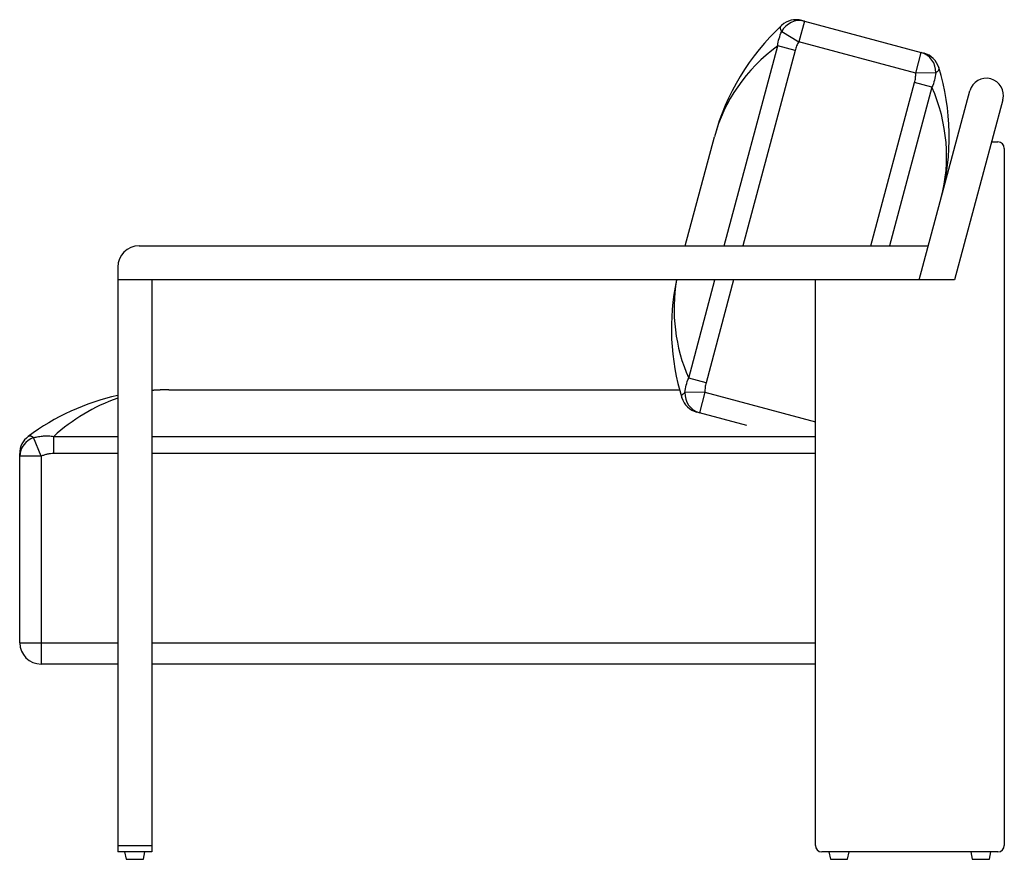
# Paper-space layout '_Right' of a CAD drawing. Header units: millimetres. Extents: x -587 to 335, y -440 to 347.
import ezdxf

# ---------------------------------------------------------------- set-up
doc = ezdxf.new("R2010")
doc.units = ezdxf.units.MM

psp = doc.layouts.new('_Right')

# ---------------------------------------------------------------- linework, layer by layer
at = {"color": 7, "linetype": 'Continuous', "lineweight": 25}
for p, q in [((147.75, 345.53), (142.57, 326.21)), ((147.75, 345.53), (257.32, 316.18)), ((126.54, 335.82), (142.57, 326.21)), ((252.14, 296.86), (142.57, 326.21)), ((139.03, 318), (122.8, 322.35)), ((252.14, 296.86), (257.32, 316.18)), ((270.83, 297.15), (252.14, 296.86)), ((273.74, 302.09), (273.78, 301.96)), ((267.34, 283.62), (251.11, 287.97)), ((255.36, 103), (302.83, 280.15)), ((333.74, 271.87), (288.49, 103)), ((36.17, 135), (63.54, 237.14)), ((323.13, 232.27), (329.13, 232.27)), ((335.13, 226.27), (335.13, -427)), ((-475.64, 135), (263.93, 135)), ((-495.64, 115), (-495.64, -433)), ((288.49, 103), (-495.64, 103)), ((-463.64, 103), (-463.64, -433)), ((158.13, -427), (158.13, 103)), ((55.61, 6.68), (39.38, 11.03)), ((-447.85, 0), (30.82, 0)), ((54.57, -2.2), (35.89, -2.5)), ((54.57, -2.2), (49.4, -21.52)), ((93.99, -33.47), (49.4, -21.52)), ((-567.49, -62.22), (-574.47, -44.83)), ((-555.53, -59.73), (-555.53, -43.71)), ((-587.49, -237), (-587.49, -62.22)), ((-567.49, -62.22), (-587.49, -62.22)), ((-567.49, -62.22), (-567.49, -257)), ((-587.49, -237), (-495.64, -237)), ((-495.64, -257), (-567.49, -257)), ((158.13, -257), (-463.64, -257)), ((-495.64, -427), (-463.64, -427)), ((-463.64, -433), (-495.64, -433)), ((-489.14, -433), (-487.66, -440)), ((-471.63, -440), (-470.14, -433)), ((329.13, -433), (164.13, -433)), ((170.63, -433), (172.11, -440)), ((188.14, -440), (189.63, -433)), ((303.63, -433), (305.11, -440)), ((321.14, -440), (322.63, -433)), ((-487.66, -440), (-471.63, -440)), ((172.11, -440), (188.14, -440)), ((305.11, -440), (321.14, -440))]:
    psp.add_line(p, q, dxfattribs=at)
at = {"color": 8, "linetype": 'Continuous', "lineweight": 25}
for p, q in [((72.6, 135), (122.8, 322.35)), ((139.03, 318), (89.99, 135)), ((210.12, 135), (251.11, 287.97)), ((267.34, 283.62), (227.51, 135)), ((39.38, 11.03), (64.02, 103)), ((81.42, 103), (55.61, 6.68)), ((54.57, -2.2), (158.13, -29.95)), ((-555.53, -43.71), (-495.64, -43.71)), ((-463.64, -43.71), (158.13, -43.71)), ((-495.64, -59.73), (-555.53, -59.73)), ((158.13, -59.73), (-463.64, -59.73)), ((-463.64, -237), (158.13, -237))]:
    psp.add_line(p, q, dxfattribs=at)
at = {"color": 7, "linetype": 'Continuous', "lineweight": 25, "flags": 128}
for points in [[(122.8, 322.35), (117.36, 318.14), (112.13, 313.74), (107.11, 309.17), (102.31, 304.44), (97.73, 299.55), (93.38, 294.51), (89.26, 289.31), (85.39, 283.98), (81.76, 278.52), (78.38, 272.93), (75.25, 267.22), (72.38, 261.4), (69.77, 255.47), (67.42, 249.45), (65.35, 243.34), (63.54, 237.14)], [(276.05, 180.2), (277.58, 186.47), (278.84, 192.8), (279.82, 199.19), (280.52, 205.62), (280.95, 212.1), (281.09, 218.61), (280.96, 225.14), (280.55, 231.69), (279.86, 238.25), (278.89, 244.8), (277.64, 251.34), (276.12, 257.87), (274.33, 264.37), (272.26, 270.83), (269.93, 277.25), (267.34, 283.62)]]:
    psp.add_lwpolyline(points, dxfattribs=at)
at = {"color": 7, "linetype": 'Continuous', "lineweight": 25}
for centre, radius, start, end in [((276.05, 180.2), 220, 132.82848, 165), ((140.08, 326.88), 20, 75, 132.82848), ((143.32, 327.2), 18.86, 76.41866, 152.81277), ((251.98, 298.08), 18.86, 357.18723, 73.58134), ((254.63, 296.19), 20, 16.74313, 74.77839), ((63.54, 237.14), 220, 345, 17.17152), ((318.28, 276.01), 16, 345, 165), ((329.13, 226.27), 6, 0, 90), ((-475.64, 115), 20, 90, 180), ((243.17, 57.51), 220, 168.06762, 197.17152), ((-447.85, -220), 220, 102.54787, 126.74195), ((-447.85, -220), 220, 90, 94.11742), ((52.09, -1.53), 20, 197.17152, 255), ((54.78, -3.39), 18.92, 177.31, 253.45857), ((-567.49, -59.73), 20, 126.74195, 180), ((-568.78, -62.66), 18.71, 107.69126, 178.67701), ((-567.49, -237), 20, 180, 270), ((164.13, -427), 6, 180, 270), ((329.13, -427), 6, 270, 0)]:
    psp.add_arc(centre, radius, start, end, dxfattribs=at)
at = {"color": 8, "linetype": 'Continuous', "lineweight": 25}
for centre, radius, start, end in [((184.98, 75.59), 159.28, 170.09208, 203.91231), ((-440.47, -168.14), 169.48, 108.99937, 132.75742), ((-447.84, -147.56), 147.56, 90.00298, 96.1484)]:
    psp.add_arc(centre, radius, start, end, dxfattribs=at)
at = {"color": 7, "linetype": 'Continuous', "lineweight": 25}
for points, knots in [([(126.54, 335.82), (125.86, 337.04), (125.5, 338.14), (125.47, 339.58), (125.54, 340.03), (125.79, 340.64), (125.9, 340.84), (126.16, 341.21), (126.31, 341.39), (126.49, 341.55)], [0, 0, 0, 0, 0.5, 0.5, 0.75, 0.75, 0.875, 0.875, 1, 1, 1, 1]), ([(145.26, 346.2), (145.26, 346.2), (145.32, 346.18), (145.55, 346.12), (145.72, 346.08), (146.36, 345.9), (146.98, 345.74), (147.75, 345.53)], [0, 0, 0, 0, 0.25, 0.25, 0.5, 0.5, 1, 1, 1, 1]), ([(122.8, 322.35), (123.05, 324.71), (123.5, 327.01), (124.76, 331.5), (125.56, 333.68), (126.54, 335.82)], [0, 0, 0, 0, 0.5, 0.5, 1, 1, 1, 1]), ([(142.57, 326.21), (141.8, 324.92), (141.11, 323.6), (139.92, 320.87), (139.42, 319.46), (139.03, 318)], [0, 0, 0, 0, 0.5, 0.5, 1, 1, 1, 1]), ([(257.32, 316.18), (258.09, 315.97), (258.7, 315.8), (259.34, 315.63), (259.51, 315.59), (259.74, 315.53), (259.8, 315.51), (259.8, 315.51)], [0, 0, 0, 0, 0.5, 0.5, 0.75, 0.75, 1, 1, 1, 1]), ([(251.11, 287.97), (251.5, 289.43), (251.76, 290.9), (252.1, 293.86), (252.16, 295.35), (252.14, 296.86)], [0, 0, 0, 0, 0.5, 0.5, 1, 1, 1, 1]), ([(270.83, 297.15), (270.61, 294.82), (270.21, 292.53), (269.05, 288.01), (268.3, 285.8), (267.34, 283.62)], [0, 0, 0, 0, 0.5, 0.5, 1, 1, 1, 1]), ([(35.89, -2.5), (36.11, -0.16), (36.51, 2.13), (37.66, 6.64), (38.42, 8.86), (39.38, 11.03)], [0, 0, 0, 0, 0.5, 0.5, 1, 1, 1, 1]), ([(55.61, 6.68), (55.22, 5.23), (54.95, 3.76), (54.62, 0.8), (54.55, -0.7), (54.57, -2.2)], [0, 0, 0, 0, 0.5, 0.5, 1, 1, 1, 1]), ([(32.98, -7.44), (32.84, -6.98), (32.8, -6.53), (32.92, -5.66), (33.07, -5.24), (33.57, -4.41), (33.91, -4.01), (34.77, -3.23), (35.29, -2.86), (35.89, -2.5)], [0, 0, 0, 0, 0.25, 0.25, 0.5, 0.5, 0.75, 0.75, 1, 1, 1, 1]), ([(49.4, -21.52), (48.62, -21.31), (48.01, -21.15), (47.37, -20.97), (47.2, -20.93), (46.97, -20.87), (46.91, -20.85), (46.91, -20.85)], [0, 0, 0, 0, 0.5, 0.5, 0.75, 0.75, 1, 1, 1, 1]), ([(-579.45, -43.71), (-579.1, -43.44), (-578.72, -43.27), (-577.94, -43.11), (-577.54, -43.13), (-576.92, -43.28), (-576.7, -43.35), (-576.27, -43.53), (-576.05, -43.65), (-575.39, -44.05), (-574.93, -44.4), (-574.47, -44.83)], [0, 0, 0, 0, 0.25, 0.25, 0.5, 0.5, 0.625, 0.625, 0.75, 0.75, 1, 1, 1, 1]), ([(-574.47, -44.83), (-572.94, -44.4), (-571.39, -44.05), (-569.03, -43.65), (-568.24, -43.53), (-566.66, -43.35), (-565.86, -43.28), (-563.49, -43.13), (-561.9, -43.11), (-558.72, -43.27), (-557.12, -43.44), (-555.53, -43.71)], [0, 0, 0, 0, 0.25, 0.25, 0.375, 0.375, 0.5, 0.5, 0.75, 0.75, 1, 1, 1, 1]), ([(-587.49, -62.22), (-587.49, -61.84), (-587.49, -61.49), (-587.49, -60.89), (-587.49, -60.62), (-587.49, -60.19), (-587.49, -60.03), (-587.49, -59.8), (-587.49, -59.73), (-587.49, -59.73)], [0, 0, 0, 0, 0.25, 0.25, 0.5, 0.5, 0.75, 0.75, 1, 1, 1, 1]), ([(-555.53, -59.73), (-556.56, -59.73), (-557.58, -59.8), (-559.61, -60.03), (-560.61, -60.19), (-562.61, -60.62), (-563.6, -60.89), (-565.57, -61.49), (-566.54, -61.84), (-567.49, -62.22)], [0, 0, 0, 0, 0.25, 0.25, 0.5, 0.5, 0.75, 0.75, 1, 1, 1, 1])]:
    psp.add_open_spline(points, degree=3, knots=knots, dxfattribs=at)
at = {"color": 8, "linetype": 'Continuous', "lineweight": 25}
psp.add_open_spline([(273.78, 301.96), (273.78, 301.94), (273.88, 301.59), (273.93, 300.89), (273.67, 299.89), (273.06, 298.93), (272.14, 298.01), (271.26, 297.44), (270.83, 297.15)], degree=3, knots=[0, 0, 0, 0, 0.006248, 0.201879, 0.397529, 0.599141, 0.800769, 1, 1, 1, 1], dxfattribs=at)

doc.saveas('drawing.dxf')
